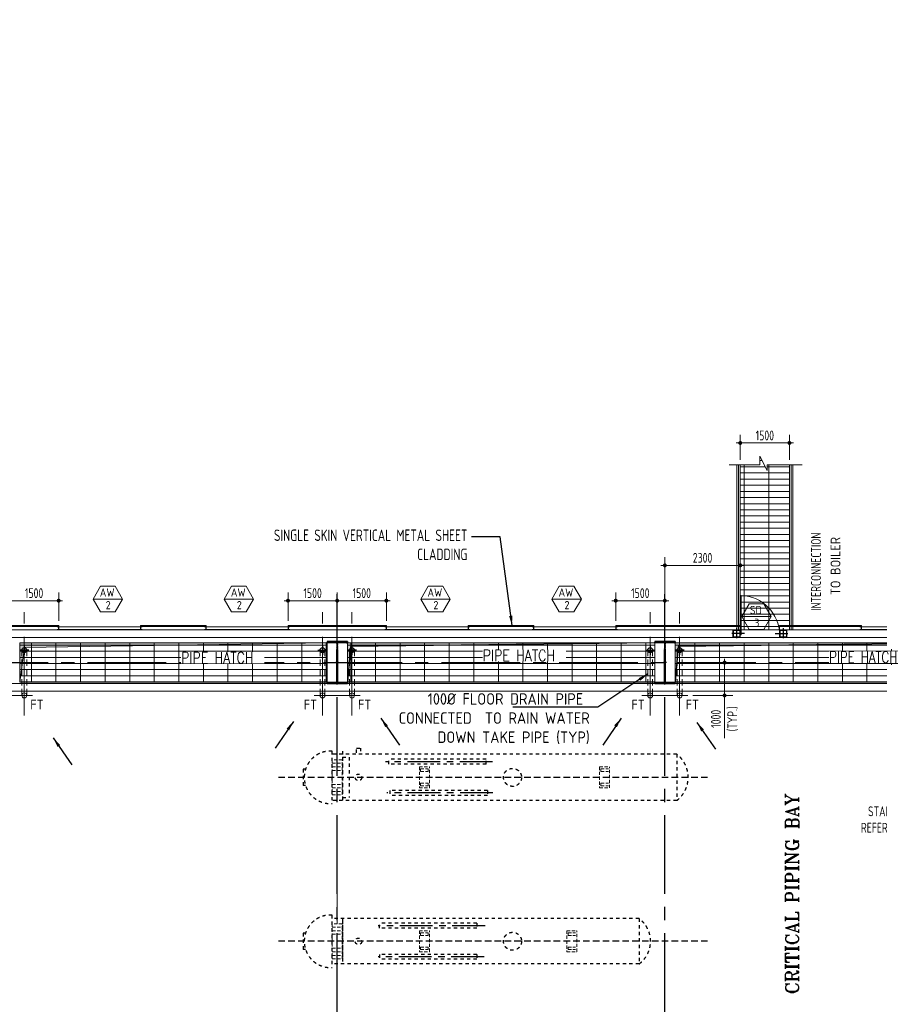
# Model space of a CAD drawing. Extents: x -287416 to 4934791, y -504132 to 1826789.
# Tile 162 of 256: x 494643 to 520876, y 190417 to 220451. Entities that reach past the tile are written whole.
import ezdxf
from ezdxf.enums import TextEntityAlignment as Align

# ---------------------------------------------------------------- set-up
doc = ezdxf.new("R2010")
doc.units = 0
doc.header["$LTSCALE"] = 800
doc.header["$MEASUREMENT"] = 0
for name, pattern in [('CENTER', [2, 1.25, -0.25, 0.25, -0.25]), ('CENTER2', [1.125, 0.75, -0.125, 0.125, -0.125]), ('HIDDEN', [0.375, 0.25, -0.125]), ('HIDDENS', [0.25, 0.125, -0.125])]:
    doc.linetypes.add(name, pattern=pattern)
doc.layers.get('0').update_dxf_attribs({"linetype": 'CONTINUOUS'})
doc.layers.get('DEFPOINTS').update_dxf_attribs({"linetype": 'CONTINUOUS'})
for name, color, linetype, lineweight in [('2CON', 1, 'CONTINUOUS', 13), ('2MM', 2, 'CONTINUOUS', 13), ('A-REMOVABLE GRATING', 252, 'CONTINUOUS', 9), ('A-WIN TAG', 3, 'CONTINUOUS', 13), ('CL LINE', 253, 'CONTINUOUS', 13), ('CLAD-1', 3, 'CONTINUOUS', 15), ('CLAD-2', 40, 'CONTINUOUS', 13), ('CONCRETE', 4, 'CONTINUOUS', 15), ('D', 2, 'CONTINUOUS', 15), ('DIM', 4, 'CONTINUOUS', 15), ('DOOR', 235, 'CONTINUOUS', 13), ('EQPT', 8, 'CONTINUOUS', 5), ('HANDRAIL', 3, 'CONTINUOUS', 15), ('LEADER', 4, 'CONTINUOUS', 15), ('PIPE OPENING HATCH', 7, 'CONTINUOUS', 13), ('STEEL', 6, 'CONTINUOUS', 15), ('STEEL-PLATFORMS', 42, 'CONTINUOUS', 15), ('T', 3, 'CONTINUOUS', 15), ('TEXT', 3, 'CONTINUOUS', 15), ('WIN', 31, 'CONTINUOUS', 13)]:
    doc.layers.add(name, color=color, linetype=linetype, lineweight=lineweight)
for name, color, linetype in [('CL', 2, 'CENTER2'), ('COL', 1, 'CENTER'), ('GRID', 8, 'CENTER'), ('MECH_EQ', 251, 'HIDDEN'), ('RAINWATER', 2, 'CONTINUOUS'), ('STR', 2, 'CONTINUOUS')]:
    doc.layers.add(name, color=color, linetype=linetype)
doc.styles.add('nik', font='isocp.shx')
doc.styles.add('ROMANC', font='romanc')
doc.styles.add('ROMANS', font='ISO9.shx', dxfattribs={"width": 0.8})
doc.styles.add('ROMANT', font='romant')
doc.styles.add('S3', font='ROMANS1.SHX', dxfattribs={"width": 0.8})
doc.styles.get("Standard").update_dxf_attribs({"font": 'ISO9'})
doc.styles.add('VER', font='ISO9.SHX')
doc.linetypes.add('FENCELINE1', pattern='A,0.25,-0.1,[133,ltypeshp.shx,S=0.1,R=0,X=-0.1,Y=0],-0.1,1', length=1.45)
doc.dimstyles.new('barka INTERNAL DIM', dxfattribs={"dimscale": 100, "dimtxt": 3, "dimasz": 1.2, "dimexe": 2.5, "dimexo": 1.5, "dimgap": 0.8, "dimtad": 1, "dimdsep": 46, "dimtxsty": 'ROMANS', "dimblk": 'DDOT1', "dimcen": 0, "dimclrd": 256, "dimclre": 256, "dimclrt": 2, "dimadec": 0, "dimazin": 2, "dimtp": 0.1, "dimtm": 0.1, "dimtfac": 0.71, "dimtmove": 2, "dimatfit": 3, "dimlwd": -1, "dimlwe": -1, "dimarcsym": 0})
doc.dimstyles.get("Standard").update_dxf_attribs({"dimtxt": 0.18, "dimasz": 0.18, "dimexe": 0.18, "dimexo": 0.0625, "dimgap": 0.09, "dimtad": 0, "dimtih": 1, "dimtoh": 1, "dimdec": 4, "dimzin": 0, "dimdsep": 46, "dimtxsty": 'Standard', "dimcen": 0.09, "dimadec": 0, "dimazin": 0, "dimtfac": 1, "dimtdec": 4, "dimtofl": 0, "dimtmove": 0, "dimatfit": 3, "dimfxl": 1, "dimtolj": 1, "dimtzin": 0, "dimarcsym": 0})

# ---------------------------------------------------------------- blocks, each defined once
blk = doc.blocks.new('A$C14326149')
at = {"layer": 'COL'}
h = blk.add_hatch(dxfattribs=at)
h.set_pattern_fill('ANSI31', color=256, scale=100, style=0)
h.paths.add_polyline_path([(310, 640), (0, 640), (0, 600), (310, 600)])
h.paths.add_polyline_path([(0, 600), (0, 640), (-310, 640), (-310, 600)])
h.paths.add_polyline_path([(0, -640), (0, -600), (-310, -600), (-310, -640)])
h.paths.add_polyline_path([(0, -600), (0, -640), (310, -640), (310, -600)])
h.paths.add_polyline_path([(-16, 0), (0, 0), (0, 600), (-16, 600)])
h.paths.add_polyline_path([(0, 0), (16, 0), (16, 600), (0, 600)])
h.paths.add_polyline_path([(16, 0), (0, 0), (0, -600), (16, -600)])
h.paths.add_polyline_path([(-16, -600), (0, -600), (0, 0), (-16, 0)])
for p, q in [((310, 640), (-310, 640)), ((-310, 640), (-310, 600)), ((310, 640), (310, 600)), ((310, 600), (-310, 600)), ((-16, -600), (-16, 600)), ((16, -600), (16, 600)), ((-310, -600), (310, -600)), ((-310, -640), (-310, -600)), ((310, -640), (310, -600)), ((-310, -640), (310, -640))]:
    blk.add_line(p, q, dxfattribs=at)
at = {"layer": 'COL', "color": 2}
for p, q in [((0, -672), (0, 672)), ((44, 0), (-44, 0))]:
    blk.add_line(p, q, dxfattribs=at)
blk = doc.blocks.new('DDOT1')
blk.add_line((-1, 0), (1, 0))
at = {"const_width": 0.5}
blk.add_lwpolyline([(-0.25, 0, 1), (0.25, 0, 1)], format="xyb", close=True, dxfattribs=at)
blk = doc.blocks.new('*D111')
at = {"layer": 'DEFPOINTS', "color": 0, "transparency": 16777216}
for p in [(514333, 203806), (516633, 202572), (514333, 202227)]:
    blk.add_point(p, dxfattribs=at)
at = {"layer": 'DIM', "transparency": 16777216}
for p, q in [((514333, 202377), (514333, 204056)), ((516633, 202722), (516633, 204056)), ((516513, 203806), (514453, 203806))]:
    blk.add_line(p, q, dxfattribs=at)
at = {"layer": 'DIM', "transparency": 16777216, "xscale": 119.9999999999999, "yscale": 119.9999999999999, "zscale": 119.9999999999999, "rotation": 180}
blk.add_blockref('DDOT1', (514333, 203806), dxfattribs=at)
at = {"layer": 'DIM', "transparency": 16777216, "xscale": 119.9999999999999, "yscale": 119.9999999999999, "zscale": 119.9999999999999}
blk.add_blockref('DDOT1', (516633, 203806), dxfattribs=at)
at = {"layer": 'DIM', "color": 2, "transparency": 16777216, "insert": (515483, 204036), "char_height": 300, "attachment_point": 5, "style": 'ROMANS'}
blk.add_mtext('2300', dxfattribs=at)
blk = doc.blocks.new('SERVICE BUILDING-ARCH$0$dd1')
at = {"layer": 'DOOR'}
blk.add_lwpolyline([(-1000, 975), (0, 975), (0, 1000), (-1000, 1000)], close=True, dxfattribs=at)
blk.add_arc((13, 1014), 1014, 182.2093, 269.2412, dxfattribs=at)
blk = doc.blocks.new('clad supp')
at = {"layer": 'STEEL'}
for p, q in [((50, 100), (0, 100)), ((0, 100), (0, 0)), ((0, 0), (50, 0))]:
    blk.add_line(p, q, dxfattribs=at)
blk.add_lwpolyline([(50, 0), (50, 9, 0.397434), (48, 11), (12, 15, -0.397434), (10, 17), (10, 83, -0.397434), (12, 85), (48, 89, 0.397434), (50, 91), (50, 100)], format="xyb", dxfattribs=at)
blk = doc.blocks.new('*D410')
at = {"layer": 'DEFPOINTS', "color": 0, "transparency": 16777216}
for p in [(505833, 202729), (504333, 201967), (505833, 201967)]:
    blk.add_point(p, dxfattribs=at)
at = {"layer": 'DIM', "transparency": 16777216}
for p, q in [((504333, 202117), (504333, 202979)), ((505833, 202117), (505833, 202979)), ((504453, 202729), (505713, 202729))]:
    blk.add_line(p, q, dxfattribs=at)
at = {"layer": 'DIM', "transparency": 16777216, "xscale": 119.9999999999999, "yscale": 119.9999999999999, "zscale": 119.9999999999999, "rotation": 180}
blk.add_blockref('DDOT1', (504333, 202729), dxfattribs=at)
at = {"layer": 'DIM', "transparency": 16777216, "xscale": 119.9999999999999, "yscale": 119.9999999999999, "zscale": 119.9999999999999}
blk.add_blockref('DDOT1', (505833, 202729), dxfattribs=at)
at = {"layer": 'DIM', "color": 2, "transparency": 16777216, "insert": (505083, 202959), "char_height": 300, "attachment_point": 5, "style": 'ROMANS'}
blk.add_mtext('1500', dxfattribs=at)
blk = doc.blocks.new('*D411')
at = {"layer": 'DEFPOINTS', "color": 0, "transparency": 16777216}
for p in [(514333, 202729), (512833, 201967), (514333, 201967)]:
    blk.add_point(p, dxfattribs=at)
at = {"layer": 'DIM', "transparency": 16777216}
for p, q in [((512833, 202117), (512833, 202979)), ((514333, 202117), (514333, 202979)), ((512953, 202729), (514213, 202729))]:
    blk.add_line(p, q, dxfattribs=at)
at = {"layer": 'DIM', "transparency": 16777216, "xscale": 119.9999999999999, "yscale": 119.9999999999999, "zscale": 119.9999999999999, "rotation": 180}
blk.add_blockref('DDOT1', (512833, 202729), dxfattribs=at)
at = {"layer": 'DIM', "transparency": 16777216, "xscale": 119.9999999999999, "yscale": 119.9999999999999, "zscale": 119.9999999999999}
blk.add_blockref('DDOT1', (514333, 202729), dxfattribs=at)
at = {"layer": 'DIM', "color": 2, "transparency": 16777216, "insert": (513583, 202959), "char_height": 300, "attachment_point": 5, "style": 'ROMANS'}
blk.add_mtext('1500', dxfattribs=at)
blk = doc.blocks.new('*D415')
at = {"layer": 'DEFPOINTS', "color": 0, "transparency": 16777216}
for p in [(502833, 202729), (502833, 201967), (504333, 201967)]:
    blk.add_point(p, dxfattribs=at)
at = {"layer": 'DIM', "transparency": 16777216}
for p, q in [((502833, 202117), (502833, 202979)), ((504333, 202117), (504333, 202979)), ((504213, 202729), (502953, 202729))]:
    blk.add_line(p, q, dxfattribs=at)
at = {"layer": 'DIM', "transparency": 16777216, "xscale": 119.9999999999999, "yscale": 119.9999999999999, "zscale": 119.9999999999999, "rotation": 180}
blk.add_blockref('DDOT1', (502833, 202729), dxfattribs=at)
at = {"layer": 'DIM', "transparency": 16777216, "xscale": 119.9999999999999, "yscale": 119.9999999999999, "zscale": 119.9999999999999}
blk.add_blockref('DDOT1', (504333, 202729), dxfattribs=at)
at = {"layer": 'DIM', "color": 2, "transparency": 16777216, "insert": (503583, 202959), "char_height": 300, "attachment_point": 5, "style": 'ROMANS'}
blk.add_mtext('1500', dxfattribs=at)
blk = doc.blocks.new('*D416')
at = {"layer": 'DEFPOINTS', "color": 0, "transparency": 16777216}
for p in [(494333, 202729), (494333, 201939), (495833, 201967)]:
    blk.add_point(p, dxfattribs=at)
at = {"layer": 'DIM', "transparency": 16777216}
for p, q in [((494333, 202089), (494333, 202979)), ((495833, 202117), (495833, 202979)), ((495713, 202729), (494453, 202729))]:
    blk.add_line(p, q, dxfattribs=at)
at = {"layer": 'DIM', "transparency": 16777216, "xscale": 119.9999999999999, "yscale": 119.9999999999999, "zscale": 119.9999999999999}
for p, rotation in [((494333, 202729), 180.0003700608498), ((495833, 202729), 0.0003700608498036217)]:
    blk.add_blockref('DDOT1', p, dxfattribs=dict(at, rotation=rotation))
at = {"layer": 'DIM', "color": 2, "transparency": 16777216, "insert": (495083, 202959), "char_height": 300, "attachment_point": 5, "rotation": 0.0004, "style": 'ROMANS'}
blk.add_mtext('1500', dxfattribs=at)
blk = doc.blocks.new('*D433')
at = {"layer": 'DEFPOINTS', "color": 0, "transparency": 16777216}
for p in [(516633, 207539), (516633, 206876), (518133, 206876)]:
    blk.add_point(p, dxfattribs=at)
at = {"layer": 'DIM', "transparency": 16777216}
for p, q in [((516633, 207026), (516633, 207789)), ((518013, 207539), (516753, 207539)), ((518133, 207026), (518133, 207789))]:
    blk.add_line(p, q, dxfattribs=at)
at = {"layer": 'DIM', "transparency": 16777216, "xscale": 119.9999999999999, "yscale": 119.9999999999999, "zscale": 119.9999999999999, "rotation": 180}
blk.add_blockref('DDOT1', (516633, 207539), dxfattribs=at)
at = {"layer": 'DIM', "transparency": 16777216, "xscale": 119.9999999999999, "yscale": 119.9999999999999, "zscale": 119.9999999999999}
blk.add_blockref('DDOT1', (518133, 207539), dxfattribs=at)
at = {"layer": 'DIM', "color": 2, "transparency": 16777216, "insert": (517383, 207769), "char_height": 300, "attachment_point": 5, "style": 'ROMANS'}
blk.add_mtext('1500', dxfattribs=at)
blk = doc.blocks.new('A$C5FF37D36')
at = {"layer": '2MM'}
for p, q in [((0, 75), (-75, 75)), ((-75, 75), (-75, -75)), ((0, 75), (75, 75)), ((75, 75), (75, -75)), ((-75, -75), (0, -75)), ((75, -75), (0, -75))]:
    blk.add_line(p, q, dxfattribs=at)
for points in [[(0, -75), (0, -66, 0.397434), (-2, -64), (-63, -60, -0.397434), (-65, -58), (-65, 58, -0.397434), (-63, 60), (-2, 64, 0.397434), (0, 66), (0, 75)], [(0, -75), (0, -66, -0.397434), (2, -64), (63, -60, 0.397434), (65, -58), (65, 58, 0.397434), (63, 60), (2, 64, -0.397434), (0, 66), (0, 75)]]:
    blk.add_lwpolyline(points, format="xyb", dxfattribs=at)
at = {"layer": 'CL'}
for p, q in [((162, 0), (-95, 0)), ((0, 110), (0, -94))]:
    blk.add_line(p, q, dxfattribs=at)
blk = doc.blocks.new('*D561')
at = {"layer": 'DEFPOINTS', "color": 0, "transparency": 16777216}
for p in [(514957, 200839), (515033, 199839), (516155, 199839)]:
    blk.add_point(p, dxfattribs=at)
at = {"layer": 'DIM', "transparency": 16777216}
for p, q in [((515107, 200839), (516405, 200839)), ((516155, 200719), (516155, 199959)), ((515183, 199839), (516405, 199839)), ((516155, 199839), (516155, 198531))]:
    blk.add_line(p, q, dxfattribs=at)
at = {"layer": 'DIM', "transparency": 16777216, "xscale": 119.9999999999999, "yscale": 119.9999999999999, "zscale": 119.9999999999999}
for p, rotation in [((516155, 200839), 90), ((516155, 199839), 270)]:
    blk.add_blockref('DDOT1', p, dxfattribs=dict(at, rotation=rotation))
at = {"layer": 'DIM', "color": 2, "transparency": 16777216, "insert": (516155, 199125), "char_height": 300, "attachment_point": 5, "rotation": 90, "style": 'ROMANS'}
blk.add_mtext('1000\\P(TYP.)', dxfattribs=at)

msp = doc.modelspace()

# ---------------------------------------------------------------- hatches: boundary and pattern name
at = {"layer": 'A-REMOVABLE GRATING'}
h = msp.add_hatch(dxfattribs=at)
h.set_pattern_fill('GRATE', color=256, scale=6000, style=0)
h.paths.add_polyline_path([(518133.3, 206875.9), (517450.4, 206875.9), (517450.4, 206703.7), (517235.1, 207136.3), (517235.1, 206875.9), (516633.3, 206875.9), (516633.3, 201839.2), (517833.3, 201839.2), (518133.3, 201839.2)])
h = msp.add_hatch(dxfattribs=at)
h.set_pattern_fill('GRATE', color=256, scale=6000, style=0)
h.paths.add_polyline_path([(504023.4, 201439.2), (494643.4, 201439.2), (494643.4, 200239.2), (504023.4, 200239.2)])
h = msp.add_hatch(dxfattribs=at)
h.set_pattern_fill('GRATE', color=256, scale=6000, style=0)
h.paths.add_polyline_path([(514023.4, 201439.2), (504643.4, 201439.2), (504643.4, 200239.2), (514023.4, 200239.2)])
h = msp.add_hatch(dxfattribs=at)
h.set_pattern_fill('GRATE', color=256, scale=6000, style=0)
h.paths.add_polyline_path([(524023.4, 201439.2), (514643.4, 201439.2), (514643.4, 200239.2), (524023.4, 200239.2)])
at = {"layer": 'PIPE OPENING HATCH'}
h = msp.add_hatch(color=5, dxfattribs=at)
h.dxf.hatch_style = 1
h.paths.add_polyline_path([(504023.4, 201439.2), (494643.4, 201439.2), (494643.4, 200239.2), (494790.7, 201297.4)])
h = msp.add_hatch(color=5, dxfattribs=at)
h.dxf.hatch_style = 1
h.paths.add_polyline_path([(514010.8, 201439.2), (504643.4, 201439.2), (504643.4, 200239.2), (504742.8, 201328.9)])
h = msp.add_hatch(color=5, dxfattribs=at)
h.dxf.hatch_style = 1
h.paths.add_polyline_path([(524023.4, 201439.2), (514643.4, 201439.2), (514643.4, 200239.2), (514742.8, 201328.9)])

# ---------------------------------------------------------------- linework, layer by layer
at = {"layer": '2CON'}
for p, q in [((497783.3, 202778.9), (496883.3, 202778.9)), ((501783.3, 202778.9), (500883.3, 202778.9)), ((507783.3, 202778.9), (506883.3, 202778.9)), ((511783.3, 202778.9), (510883.3, 202778.9)), ((517578.2, 202242.1), (516678.2, 202242.1))]:
    msp.add_line(p, q, dxfattribs=at)
at = {"layer": 'A-WIN TAG'}
for points in [[(497108.3, 203168.6), (496883.3, 202778.9), (497108.3, 202389.2), (497558.3, 202389.2), (497783.3, 202778.9), (497558.3, 203168.6)], [(501108.3, 203168.6), (500883.3, 202778.9), (501108.3, 202389.2), (501558.3, 202389.2), (501783.3, 202778.9), (501558.3, 203168.6)], [(507108.3, 203168.6), (506883.3, 202778.9), (507108.3, 202389.2), (507558.3, 202389.2), (507783.3, 202778.9), (507558.3, 203168.6)], [(511108.3, 203168.6), (510883.3, 202778.9), (511108.3, 202389.2), (511558.3, 202389.2), (511783.3, 202778.9), (511558.3, 203168.6)], [(516903.2, 202631.8), (516678.2, 202242.1), (516903.2, 201852.4), (517353.2, 201852.4), (517578.2, 202242.1), (517353.2, 202631.8)]]:
    msp.add_lwpolyline(points, close=True, dxfattribs=at)
at = {"layer": 'CL'}
for p, q in [((494783.3, 201356.8), (494783.3, 201081.7)), ((503883.3, 201356.8), (503883.3, 201081.7)), ((504783.3, 201356.8), (504783.3, 201081.7)), ((513883.3, 201356.8), (513883.3, 201081.7)), ((514783.3, 201356.8), (514783.3, 201081.7)), ((494923.2, 201219.2), (494643.4, 201219.2)), ((503743.4, 201219.2), (504023.2, 201219.2)), ((504923.2, 201219.2), (504643.4, 201219.2)), ((513743.4, 201219.2), (514023.2, 201219.2)), ((514923.2, 201219.2), (514643.4, 201219.2))]:
    msp.add_line(p, q, dxfattribs=at)
at = {"layer": 'CL LINE', "linetype": 'CENTER2', "ltscale": 4}
for p, q in [((504333.3, 201849.5), (504333.3, 202923.8)), ((494783.3, 199229.5), (494783.3, 202374.8)), ((503883.3, 199229.5), (503883.3, 202374.8)), ((504783.3, 199229.5), (504783.3, 202374.8)), ((513883.3, 199229.5), (513883.3, 202374.8)), ((514783.3, 199229.5), (514783.3, 202374.8)), ((493633.3, 199839.2), (495033.3, 199839.2)), ((503633.3, 199839.2), (505033.3, 199839.2)), ((513633.3, 199839.2), (515033.3, 199839.2))]:
    msp.add_line(p, q, dxfattribs=at)
at = {"layer": 'CLAD-1'}
for p, q in [((495833.3, 201939.2), (495833.3, 201967.2)), ((498333.3, 201939.2), (498333.3, 201967.2)), ((500333.3, 201939.2), (500333.3, 201967.2)), ((502833.3, 201939.2), (502833.3, 201967.2)), ((505833.3, 201939.2), (505833.3, 201967.2)), ((508333.3, 201939.2), (508333.3, 201967.2)), ((510333.3, 201939.2), (510333.3, 201967.2)), ((512833.3, 201939.2), (512833.3, 201967.2)), ((517833.3, 201967.2), (517833.3, 201839.2)), ((520333.3, 201939.2), (520333.3, 201967.2))]:
    msp.add_line(p, q, dxfattribs=at)
at = {"layer": 'CLAD-1', "flags": 128}
for points in [[(492833.3, 201967.2), (495833.3, 201967.2)], [(492833.3, 201939.2), (495833.3, 201939.2)], [(498333.3, 201967.2), (500333.3, 201967.2)], [(498333.3, 201939.2), (500333.3, 201939.2)], [(502833.3, 201967.2), (505833.3, 201967.2)], [(502833.3, 201939.2), (505833.3, 201939.2)], [(508333.3, 201967.2), (510333.3, 201967.2)], [(508333.3, 201939.2), (510333.3, 201939.2)], [(512833.3, 201967.2), (516633.3, 201967.2)], [(512833.3, 201939.2), (516633.3, 201939.2)], [(517833.3, 201967.2), (520333.3, 201967.2)], [(517833.3, 201939.2), (520283.4, 201939.2)]]:
    msp.add_lwpolyline(points, dxfattribs=at)
at = {"layer": 'CONCRETE'}
for p, q in [((516633.3, 201609.2), (516633.3, 201839.2)), ((517833.3, 201839.2), (516633.3, 201839.2)), ((517833.3, 201609.2), (517833.3, 201839.2)), ((517833.3, 201609.2), (516633.3, 201609.2)), ((524218.3, 200199.2), (474023.3, 200199.2)), ((524218.3, 199969.2), (474023.3, 199969.2))]:
    msp.add_line(p, q, dxfattribs=at)
at = {"layer": 'CONCRETE', "flags": 128}
for points in [[(489833.3, 201839.2), (516633.3, 201839.2)], [(517833.3, 201839.2), (524218.3, 201839.2)], [(489833.3, 201609.2), (516633.3, 201609.2)], [(517833.3, 201609.2), (524218.3, 201609.2)]]:
    msp.add_lwpolyline(points, dxfattribs=at)
at = {"layer": 'D', "linetype": 'HIDDEN'}
for p, q in [((494708.3, 199839.2), (494708.3, 201218.7)), ((494858.3, 199839.2), (494858.3, 201218.7)), ((503808.3, 199839.2), (503808.3, 201217.7)), ((503958.3, 199839.2), (503958.3, 201217.7)), ((504708.3, 199839.2), (504708.3, 201218.7)), ((504858.3, 199839.2), (504858.3, 201218.7)), ((513808.3, 199839.2), (513808.3, 201217.7)), ((513958.3, 199839.2), (513958.3, 201217.7)), ((514708.3, 199839.2), (514708.3, 201218.7)), ((514858.3, 199839.2), (514858.3, 201218.7))]:
    msp.add_line(p, q, dxfattribs=at)
at = {"layer": 'D'}
for centre in [(494783.3, 199839.2), (503883.3, 199839.2), (504783.3, 199839.2), (513883.3, 199839.2), (514783.3, 199839.2)]:
    msp.add_circle(centre, 75, dxfattribs=at)
at = {"layer": 'DIM', "color": 8, "linetype": 'HIDDEN', "ltscale": 0.5}
for p, q in [((504486.9, 197876.2), (504179.7, 197876.2)), ((504179.7, 197876.2), (504179.7, 196802.3)), ((504179.7, 197768.5), (504486.9, 197768.5)), ((504179.7, 197660.8), (504486.9, 197660.8)), ((504486.9, 196802.3), (504486.9, 197876.2)), ((506839.7, 197662.9), (506839.7, 197015.5)), ((506839.7, 197662.9), (507146.9, 197662.9)), ((507146.9, 197015.5), (507146.9, 197662.9)), ((512339.7, 197662.9), (512339.7, 197015.5)), ((512339.7, 197662.9), (512646.9, 197662.9)), ((512646.9, 197015.5), (512646.9, 197662.9)), ((504179.7, 197553.1), (504486.9, 197553.1)), ((506878.1, 197595.1), (507108.5, 197595.1)), ((506878.1, 197514.3), (506878.1, 197595.1)), ((506878.1, 197514.3), (507108.5, 197514.3)), ((507108.5, 197514.3), (507108.5, 197595.1)), ((512378.1, 197595.1), (512608.5, 197595.1)), ((512378.1, 197514.3), (512378.1, 197595.1)), ((512378.1, 197514.3), (512608.5, 197514.3)), ((504179.7, 197125.3), (504486.9, 197125.3)), ((506878.1, 197164.1), (507108.5, 197164.1)), ((506878.1, 197164.1), (506878.1, 197083.4)), ((506878.1, 197083.4), (507108.5, 197083.4)), ((507108.5, 197164.1), (507108.5, 197083.4)), ((512378.1, 197164.1), (512608.5, 197164.1)), ((512378.1, 197164.1), (512378.1, 197083.4)), ((512378.1, 197083.4), (512608.5, 197083.4)), ((504179.7, 197017.6), (504486.9, 197017.6)), ((504179.7, 196910), (504486.9, 196910)), ((504179.7, 196802.3), (504486.9, 196802.3)), ((506839.7, 197015.5), (507146.9, 197015.5)), ((512339.7, 197015.5), (512646.9, 197015.5)), ((504486.9, 192876.2), (504179.7, 192876.2)), ((504179.7, 192876.2), (504179.7, 191802.3)), ((504486.9, 191802.3), (504486.9, 192876.2)), ((504179.7, 192768.5), (504486.9, 192768.5)), ((504179.7, 192660.8), (504486.9, 192660.8)), ((504179.7, 192553.1), (504486.9, 192553.1)), ((506839.7, 192662.9), (506839.7, 192015.5)), ((506839.7, 192662.9), (507146.9, 192662.9)), ((506878.1, 192595.1), (507108.5, 192595.1)), ((506878.1, 192514.3), (506878.1, 192595.1)), ((507108.5, 192514.3), (507108.5, 192595.1)), ((507146.9, 192015.5), (507146.9, 192662.9)), ((511339.7, 192662.9), (511339.7, 192015.5)), ((511339.7, 192662.9), (511646.9, 192662.9)), ((511378.1, 192595.1), (511608.5, 192595.1)), ((511378.1, 192514.3), (511378.1, 192595.1)), ((511646.9, 192015.5), (511646.9, 192662.9)), ((506878.1, 192514.3), (507108.5, 192514.3)), ((511378.1, 192514.3), (511608.5, 192514.3)), ((504179.7, 192125.3), (504486.9, 192125.3)), ((504179.7, 192017.6), (504486.9, 192017.6)), ((506839.7, 192015.5), (507146.9, 192015.5)), ((506878.1, 192164.1), (507108.5, 192164.1)), ((506878.1, 192164.1), (506878.1, 192083.4)), ((506878.1, 192083.4), (507108.5, 192083.4)), ((507108.5, 192164.1), (507108.5, 192083.4)), ((511339.7, 192015.5), (511646.9, 192015.5)), ((511378.1, 192164.1), (511608.5, 192164.1)), ((511378.1, 192164.1), (511378.1, 192083.4)), ((511378.1, 192083.4), (511608.5, 192083.4)), ((504179.7, 191910), (504486.9, 191910)), ((504179.7, 191802.3), (504486.9, 191802.3))]:
    msp.add_line(p, q, dxfattribs=at)
at = {"layer": 'EQPT'}
msp.add_line((504333.3, 192876.2), (504333.3, 195155), dxfattribs=at)
at = {"layer": 'GRID', "linetype": 'CENTER2', "ltscale": 4}
for p, q in [((504333.3, 157784.7), (504333.3, 202923.8)), ((514333.3, 157785.1), (514333.3, 202923.8)), ((457111.3, 200839.2), (559959.4, 200839.2))]:
    msp.add_line(p, q, dxfattribs=at)
at = {"layer": 'GRID'}
for p, q in [((509076.5, 197814.2), (505810.6, 197814.2)), ((509081.1, 196864.2), (505846.2, 196864.2)), ((508845.2, 192814.2), (505579.2, 192814.2)), ((508814.2, 191864.2), (505579.2, 191864.2))]:
    msp.add_line(p, q, dxfattribs=at)
at = {"layer": 'HANDRAIL', "linetype": 'FENCELINE1', "ltscale": 0.5}
for p, q in [((516583.3, 206875.9), (516583.3, 201839.2)), ((518183.3, 206875.9), (518183.3, 201839.2))]:
    msp.add_line(p, q, dxfattribs=at)
at = {"layer": 'MECH_EQ', "linetype": 'HIDDENS'}
for p, q in [((504173.3, 198138.7), (504173.3, 196538.7)), ((514696.6, 198046.2), (504173.3, 198046.2)), ((504493.3, 198139.2), (504493.3, 196539.2)), ((504493.3, 197957.5), (504493.3, 196721)), ((504493.3, 197957.5), (504693.3, 197957.5)), ((504693.3, 197957.5), (504693.3, 196721)), ((514696.6, 198046.2), (514696.6, 196632.2)), ((508879.3, 197889.2), (505907.3, 197889.2)), ((505907.3, 197739.2), (505907.3, 197889.2)), ((508879.3, 197739.2), (505907.3, 197739.2)), ((508879.3, 197739.2), (508879.3, 197889.2)), ((503291.2, 197589.2), (503291.2, 197089.2)), ((503367.2, 197589.2), (503291.2, 197589.2)), ((503367.2, 197089.2), (503291.2, 197089.2)), ((508914.8, 196939.2), (505942.9, 196939.2)), ((505942.9, 196939.2), (505942.9, 196789.2)), ((508914.8, 196789.2), (505942.9, 196789.2)), ((508914.8, 196939.2), (508914.8, 196789.2)), ((514696.6, 196632.2), (504173.3, 196632.2)), ((504493.3, 196721), (504693.3, 196721)), ((504173.3, 193138.7), (504173.3, 191538.7)), ((513547.7, 193030.2), (504173.3, 193030.2)), ((504493.3, 193030.2), (504493.3, 191648.2)), ((504493.3, 192957.5), (504493.3, 191721)), ((505622.3, 192739.2), (505622.3, 192889.2)), ((508594.3, 192889.2), (505622.3, 192889.2)), ((508594.3, 192889.2), (508594.3, 192739.2)), ((513547.7, 193030.2), (513547.7, 191648.2)), ((503291.2, 192589.1), (503291.2, 192089.1)), ((503367.1, 192589.1), (503291.2, 192589.1)), ((508594.3, 192739.2), (505622.3, 192739.2)), ((503367.2, 192089.1), (503291.2, 192089.1)), ((505622.3, 191939.2), (505622.3, 191789.2)), ((508594.3, 191939.2), (505622.3, 191939.2)), ((508594.3, 191939.2), (508594.3, 191789.2)), ((513547.7, 191648.2), (504173.3, 191648.2)), ((508594.3, 191789.2), (505622.3, 191789.2))]:
    msp.add_line(p, q, dxfattribs=at)
at = {"layer": 'MECH_EQ'}
for p, q in [((515637.2, 197339.2), (502479.4, 197339.2)), ((515637.2, 192339.2), (502479.4, 192339.2))]:
    msp.add_line(p, q, dxfattribs=at)
at = {"layer": 'MECH_EQ', "linetype": 'HIDDENS'}
msp.add_lwpolyline([(504922.3, 198089.2), (504922.3, 198233.5), (505044.3, 198233.5), (505044.3, 198089.2)], dxfattribs=at)
for centre, radius in [((504983.3, 197339.2), 100), ((509683.3, 197339.2), 275), ((509683.3, 192339.2), 275), ((504983.3, 192339.2), 100)]:
    msp.add_circle(centre, radius, dxfattribs=at)
for centre, radius, start, end in [((504128.7, 197339.2), 801.5, 86.52859, 273.47141), ((514149.5, 197339.2), 893.9, 307.73215, 52.26785), ((504128.7, 192339.2), 801.5, 86.52859, 273.47141), ((513034.7, 192339.2), 860.6, 306.59217, 53.40783)]:
    msp.add_arc(centre, radius, start, end, dxfattribs=at)
at = {"layer": 'PIPE OPENING HATCH', "color": 1}
for q in [(494643.4, 200239.2), (504023.4, 201439.2)]:
    msp.add_line((494790.7, 201297.4), q, dxfattribs=at)
for points in [[(494643.4, 201439.2), (504023.4, 201439.2), (504023.4, 200239.2), (494643.4, 200239.2)], [(504643.4, 201439.2), (514023.4, 201439.2), (514023.4, 200239.2), (504643.4, 200239.2)], [(514643.4, 201439.2), (524023.4, 201439.2), (524023.4, 200239.2), (514643.4, 200239.2)]]:
    msp.add_lwpolyline(points, close=True, dxfattribs=at)
at = {"layer": 'PIPE OPENING HATCH', "color": 1, "lineweight": -2}
for points in [[(514010.8, 201439.2), (504742.8, 201328.9), (504643.4, 200239.2)], [(524023.4, 201439.2), (514742.8, 201328.9), (514643.4, 200239.2)]]:
    msp.add_lwpolyline(points, dxfattribs=at)
at = {"layer": 'RAINWATER'}
for centre in [(494783.3, 201219.2), (503883.3, 201219.2), (504783.3, 201219.2), (513883.3, 201219.2), (514783.3, 201219.2)]:
    msp.add_circle(centre, 75, dxfattribs=at)
at = {"layer": 'STEEL-PLATFORMS'}
for p, q in [((516533.3, 206875.9), (516533.3, 201839.2)), ((516633.3, 206875.9), (516633.3, 201839.2)), ((518133.3, 206875.9), (518133.3, 201839.2)), ((518233.3, 206875.9), (518233.3, 201839.2))]:
    msp.add_line(p, q, dxfattribs=at)
at = {"layer": 'STEEL-PLATFORMS', "flags": 128}
msp.add_lwpolyline([(516297.5, 206875.9), (517235.1, 206875.9), (517235.1, 207136.3), (517450.4, 206703.7), (517450.4, 206875.9), (518525.1, 206875.9)], dxfattribs=at)
at = {"layer": 'WIN'}
for p, q in [((498333.3, 201926.7), (495833.3, 201926.7)), ((498333.3, 201851.7), (495833.3, 201851.7)), ((500333.3, 201926.7), (502833.3, 201926.7)), ((500333.3, 201851.7), (502833.3, 201851.7)), ((508333.3, 201926.7), (505833.3, 201926.7)), ((508333.3, 201851.7), (505833.3, 201851.7)), ((510333.3, 201926.7), (512833.3, 201926.7)), ((510333.3, 201851.7), (512833.3, 201851.7)), ((520333.3, 201926.7), (522833.3, 201926.7)), ((520333.3, 201851.7), (522833.3, 201851.7))]:
    msp.add_line(p, q, dxfattribs=at)

# ---------------------------------------------------------------- block references
at = {"layer": 'CL', "ltscale": 100000, "yscale": 1.5, "zscale": 1.5}
for p, xscale in [((516520.8, 201726.7), 1.5), ((517945.8, 201726.7), -1.5)]:
    msp.add_blockref('A$C5FF37D36', p, dxfattribs=dict(at, xscale=xscale))
at = {"layer": 'COL'}
for p in [(504333.3, 200839.2), (514333.3, 200839.2)]:
    msp.add_blockref('A$C14326149', p, dxfattribs=at)
at = {"layer": 'DOOR', "xscale": -1.199999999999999, "yscale": 1.199999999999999, "zscale": 1.199999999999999, "rotation": 89.9999999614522}
msp.add_blockref('SERVICE BUILDING-ARCH$0$dd1', (517833.3, 201689.2), dxfattribs=at)
at = {"layer": 'STEEL', "xscale": -1}
for p in [(495833.3, 201839.2), (500333.3, 201839.2), (505833.3, 201839.2), (510333.3, 201839.2), (520333.3, 201839.2)]:
    msp.add_blockref('clad supp', p, dxfattribs=at)
at = {"layer": 'STEEL'}
for p in [(498333.3, 201839.2), (502833.3, 201839.2), (508333.3, 201839.2), (512833.3, 201839.2)]:
    msp.add_blockref('clad supp', p, dxfattribs=at)

# ---------------------------------------------------------------- texts
at = {"layer": 'A-WIN TAG'}
for s, p in [('AW', (497313.6, 202978.8)), ('AW', (501313.6, 202978.8)), ('AW', (507313.6, 202978.8)), ('AW', (511313.6, 202978.8)), ('2', (497344.9, 202593)), ('2', (501344.9, 202593)), ('2', (507344.9, 202593)), ('2', (511344.9, 202593)), ('SD', (517108.5, 202442.1)), ('3', (517139.8, 202056.3))]:
    msp.add_text(s, height=250, dxfattribs=at).set_placement(p, align=Align.MIDDLE)
at = {"layer": 'STR', "color": 4, "style": 'ROMANT'}
msp.add_text('CRITICAL PIPING BAY', height=400, rotation=90, dxfattribs=at).set_placement((518418.5, 190728.9))
at = {"layer": 'T', "insert": (85934.8, 220443.5), "char_height": 400, "width": 6972.301, "attachment_point": 1, "style": 'ROMANC'}
msp.add_mtext('\\pi1400.4;ROOF OF AIR \\P\\pi629.01;WASHER ROOM AT \\P\\pi2657.6;15.5M', dxfattribs=at)
at = {"layer": 'TEXT', "style": 'VER', "width": 0.8}
msp.add_text('INTERCONNECTION', height=300, rotation=90, dxfattribs=at).set_placement((519094.1, 202418))
at = {"layer": 'TEXT', "style": 'VER'}
msp.add_text('TO BOILER', height=300, rotation=90, dxfattribs=at).set_placement((519689, 202898.6))
at = {"layer": 'TEXT'}
for s, insert, char_height, width, attachment_point, style in [('\\pi941.44;DUCT SUPPORTING \\P\\pi1927.2;STRUCTURE ', (8472, 211106.7), 450, 6871.448, 1, 'ROMANS'), ('SINGLE SKIN VERTICAL METAL SHEET CLADDING', (508306, 204899.4), 350, 6871.448, 3, 'ROMANS'), ('100%%C FLOOR DRAIN PIPE  CONNECTED  TO RAIN WATER DOWN TAKE PIPE (TYP) ', (512039.3, 199906.5), 350, 6491.683, 3, 'nik'), ('FT', (494966, 199707.5), 300, 567.002, 1, 'nik'), ('FT', (503312.2, 199707.5), 300, 567.002, 1, 'nik'), ('FT', (504966, 199707.5), 300, 567.002, 1, 'nik'), ('FT', (513312.2, 199707.5), 300, 567.002, 1, 'nik'), ('FT', (514966, 199707.5), 300, 567.002, 1, 'nik'), ('STAIRCASE EL(+)15.5MTO EL(+)21.0M\\PREFER STRUCTURE DRG FOR DETAIL', (525224, 196453.1, 207.7), 300, 6380.472, 3, 'ROMANS')]:
    msp.add_mtext(s, dxfattribs=dict(at, insert=insert, char_height=char_height, width=width, attachment_point=attachment_point, style=style))

# ---------------------------------------------------------------- dimensions: what is measured, and where the dimension line sits
at = {"layer": 'DIM'}
for base, p1, p2, picture, middle in [((516633.3, 207538.6), (518133.3, 206875.9), (516633.3, 206875.9), '*D433', (517383.3, 207768.6)), ((514333.3, 203805.9), (516633.3, 202572), (514333.3, 202227.5), '*D111', (515483.3, 204035.9)), ((505833.3, 202728.9), (504333.3, 201967.2), (505833.3, 201967.2), '*D410', (505083.3, 202958.9)), ((514333.3, 202728.9), (512833.3, 201967.2), (514333.3, 201967.2), '*D411', (513583.3, 202958.9))]:
    dim = msp.add_linear_dim(base=base, p1=p1, p2=p2, dimstyle='barka INTERNAL DIM', override={"dimdec": 0, "dimtmove": 0}, dxfattribs=at)
    dim.commit()
    dim.dimension.update_dxf_attribs({"geometry": picture, "text_midpoint": middle})
for base, p1, p2, angle, picture, middle in [((494333.3, 202728.9), (495833.3, 201967.2), (494333.3, 201939.2), 180.00037, '*D416', (495083.3, 202958.9)), ((502833.3, 202728.9), (504333.3, 201967.2), (502833.3, 201967.2), 180, '*D415', (503583.3, 202958.9))]:
    dim = msp.add_linear_dim(base=base, p1=p1, p2=p2, angle=angle, dimstyle='barka INTERNAL DIM', override={"dimdec": 0, "dimtmove": 0}, dxfattribs=at)
    dim.commit()
    dim.dimension.update_dxf_attribs({"geometry": picture, "text_midpoint": middle})
dim = msp.add_linear_dim(base=(516154.7, 199839.2), p1=(514957, 200839.2), p2=(515033.3, 199839.2), angle=90, text='<>\\X(TYP.)', dimstyle='barka INTERNAL DIM', override={"dimdec": 0, "dimtmove": 0}, dxfattribs=at)
dim.commit()
dim.dimension.update_dxf_attribs({"geometry": '*D561', "text_midpoint": (516154.7, 199124.9), "dimtype": 160})

# ---------------------------------------------------------------- leaders
at = {"layer": 'CLAD-2'}
msp.add_leader([(509667.7, 201967.2), (509308.5, 204671.8), (508433.5, 204671.8)], dimstyle='Standard', override={"dimtxt": 350, "dimasz": 300, "dimexe": 0, "dimexo": 0, "dimgap": 100, "dimtad": 0, "dimtih": 0, "dimtoh": 0, "dimdec": 0, "dimtxsty": 'ROMANS', "dimcen": 0, "dimclrd": 9, "dimclre": 9, "dimclrt": 256, "dimtdec": 0, "dimtix": 1, "dimtofl": 1, "dimatfit": 0}, dxfattribs=at)
at = {"layer": 'LEADER'}
for points in [[(513808.3, 200492.3), (512287.2, 199479.6), (509693.6, 199479.6)], [(505668.5, 199145.6), (506230.1, 198324.9)], [(512998.1, 199145.6), (512436.5, 198324.9)], [(502998.1, 199048.2), (502436.5, 198227.6)], [(515312.6, 199017.6), (515874.2, 198196.9)], [(495668.5, 198545.6), (496230.1, 197724.9)]]:
    msp.add_leader(points, dimstyle='Standard', override={"dimtxt": 350, "dimasz": 300, "dimexe": 0, "dimexo": 0, "dimgap": 100, "dimtad": 0, "dimtih": 0, "dimtoh": 0, "dimdec": 0, "dimtxsty": 'ROMANS', "dimcen": 0, "dimclrd": 9, "dimclre": 9, "dimclrt": 256, "dimtdec": 0, "dimtix": 1, "dimtofl": 1, "dimatfit": 0}, dxfattribs=at)

# ---------------------------------------------------------------- next in the draw order: texts
at = {"layer": 'T', "char_height": 350, "width": 2543.153, "attachment_point": 1, "style": 'S3', "bg_fill": 3, "box_fill_scale": 1, "bg_fill_color": 256, "bg_fill_transparency": 0}
for insert in [(508773.1, 201233.3), (499570.8, 201163.1), (519341.1, 201182.4)]:
    msp.add_mtext('PIPE HATCH', dxfattribs=dict(at, insert=insert))

doc.saveas('drawing.dxf')
